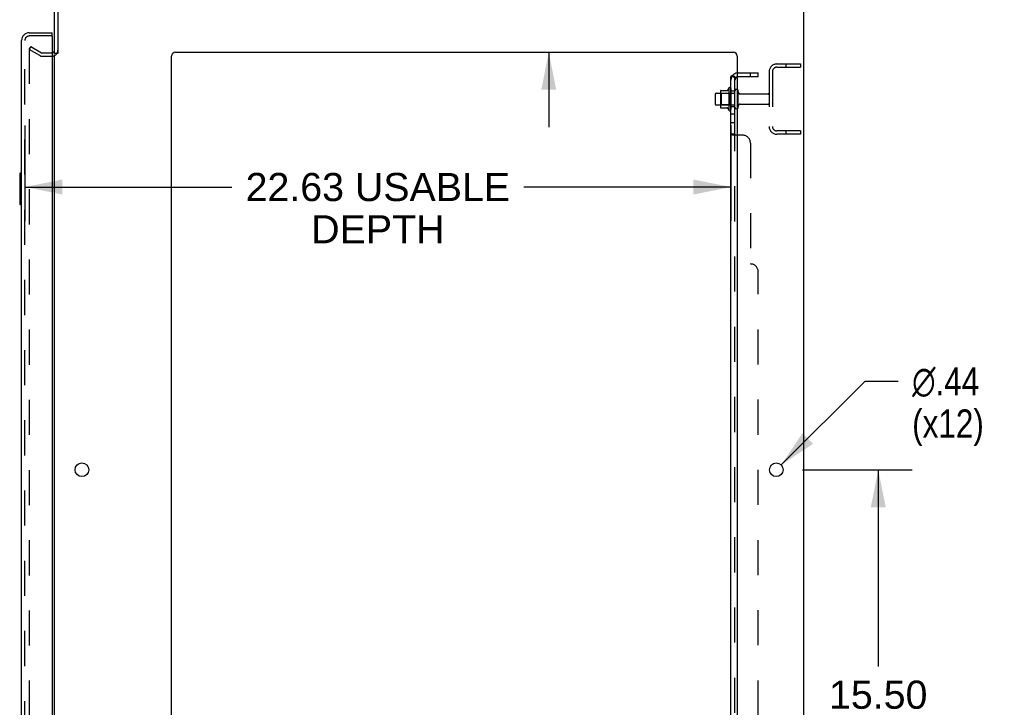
# Model space of a CAD drawing. Header units: inches. Extents: x 0 to 204, y 0 to 132.
# Tile 108 of 112: x 117 to 148, y 65 to 87. Entities that reach past the tile are written whole.
import ezdxf

# ---------------------------------------------------------------- set-up
doc = ezdxf.new("R2010")
doc.units = ezdxf.units.IN
doc.header["$LTSCALE"] = 11.243375
doc.header["$MEASUREMENT"] = 0
doc.linetypes.add('HIDDEN', pattern=[0.2, 0.1, -0.1])
doc.layers.get('0').update_dxf_attribs({"linetype": 'CONTINUOUS'})
for name, color, linetype in [('DEFAULT_2', 8, 'HIDDEN'), ('DIMENSIONS', 7, 'CONTINUOUS'), ('DOOR_ASSEMBLY', 7, 'CONTINUOUS'), ('SUBPANEL', 7, 'CONTINUOUS')]:
    doc.layers.add(name, color=color, linetype=linetype)
doc.styles.get("Standard").update_dxf_attribs({"font": 'arial.ttf'})
doc.styles.add('TEXTSTYLE_1', font='gdt', dxfattribs={"width": 0.8})
doc.dimstyles.new('DIMSTYLE_1', dxfattribs={"dimtxt": 0.901875, "dimasz": 1.2025, "dimexe": 0.09, "dimexo": 0.07, "dimgap": 0.0375, "dimtad": 0, "dimtih": 1, "dimtoh": 1, "dimzin": 4, "dimdsep": 46, "dimtxsty": 'Standard', "dimblk": '_FILLED', "dimblk1": '_FILLED', "dimblk2": '_FILLED', "dimcen": 0.09, "dimadec": 3, "dimazin": 1, "dimtfac": 1, "dimtdec": 3, "dimtofl": 0, "dimtmove": 0, "dimatfit": 3, "dimldrblk": '_FILLED', "dimfxl": 0, "dimtolj": 1, "dimtzin": 4, "dimarcsym": 0})
doc.dimstyles.new('DIMSTYLE_2', dxfattribs={"dimtxt": 0.901875, "dimasz": 1.2025, "dimexe": 0.09, "dimexo": 0.07, "dimgap": 0.09, "dimtad": 0, "dimtih": 1, "dimtoh": 1, "dimzin": 4, "dimdsep": 46, "dimtxsty": 'Standard', "dimblk": '_FILLED', "dimblk1": '_FILLED', "dimblk2": '_FILLED', "dimcen": 0.09, "dimadec": 3, "dimazin": 1, "dimtfac": 1, "dimtdec": 3, "dimtofl": 0, "dimtmove": 0, "dimatfit": 1, "dimldrblk": '_FILLED', "dimfxl": 0, "dimtolj": 1, "dimtzin": 4, "dimarcsym": 0})

# ---------------------------------------------------------------- blocks, each defined once
blk = doc.blocks.new('_FILLED')
at = {"color": 0, "linetype": 'ByBlock'}
blk.add_solid([(0, 0), (-1, 0.2), (-1, -0.2)], dxfattribs=at)
blk = doc.blocks.new('*D2')
at = {"layer": 'DIMENSIONS', "color": 2, "linetype": 'Continuous'}
for p, q in [((116.904, 83.743), (116.904, 80.686)), ((139.529, 83.743), (139.529, 80.686)), ((116.904, 81.768), (123.534, 81.768)), ((139.529, 81.768), (132.898, 81.768))]:
    blk.add_line(p, q, dxfattribs=at)
at = {"layer": 'DIMENSIONS', "color": 2, "linetype": 'Continuous', "xscale": 1.2025, "yscale": 1.2025, "zscale": 1.2025, "rotation": 180}
blk.add_blockref('_FILLED', (116.904, 81.768), dxfattribs=at)
at = {"layer": 'DIMENSIONS', "color": 2, "linetype": 'Continuous', "xscale": 1.2025, "yscale": 1.2025, "zscale": 1.2025}
blk.add_blockref('_FILLED', (139.529, 81.768), dxfattribs=at)
at = {"layer": 'DIMENSIONS', "color": 2, "linetype": 'Continuous', "insert": (128.216, 82.219), "char_height": 0.90187, "width": 8.4622, "attachment_point": 2, "line_spacing_factor": 0.9}
blk.add_mtext('22.63 USABLE\\PDEPTH', dxfattribs=at)
blk = doc.blocks.new('*D14')
at = {"layer": 'DIMENSIONS', "color": 2, "linetype": 'Continuous'}
for p, q in [((133.692, 92.07), (132.64, 92.07)), ((133.692, 89.46), (133.692, 92.07)), ((133.692, 86.085), (133.692, 83.68))]:
    blk.add_line(p, q, dxfattribs=at)
at = {"layer": 'DIMENSIONS', "color": 2, "linetype": 'Continuous', "xscale": 1.2025, "yscale": 1.2025, "zscale": 1.2025}
for p, rotation in [((133.692, 89.46), 270), ((133.692, 86.085), 90)]:
    blk.add_blockref('_FILLED', p, dxfattribs=dict(at, rotation=rotation))
at = {"layer": 'DIMENSIONS', "color": 2, "linetype": 'Continuous', "insert": (132.189, 92.521), "char_height": 0.9019, "width": 2.45082, "attachment_point": 3, "line_spacing_factor": 0.9}
blk.add_mtext('3.38', dxfattribs=at)
blk = doc.blocks.new('*D15')
at = {"layer": 'DIMENSIONS', "color": 2, "linetype": 'Continuous'}
for p, q in [((141.825, 72.71), (145.331, 72.71)), ((144.249, 72.71), (144.249, 66.408)), ((144.249, 57.21), (144.249, 63.251)), ((141.825, 57.21), (145.331, 57.21))]:
    blk.add_line(p, q, dxfattribs=at)
at = {"layer": 'DIMENSIONS', "color": 2, "linetype": 'Continuous', "xscale": 1.2025, "yscale": 1.2025, "zscale": 1.2025}
for p, rotation in [((144.249, 72.71), 90), ((144.249, 57.21), 270)]:
    blk.add_blockref('_FILLED', p, dxfattribs=dict(at, rotation=rotation))
at = {"layer": 'DIMENSIONS', "color": 2, "linetype": 'Continuous', "insert": (144.249, 65.957), "char_height": 0.9019, "width": 3.15153, "attachment_point": 2, "line_spacing_factor": 0.9}
blk.add_mtext('15.50\\Ptyp.', dxfattribs=at)
blk = doc.blocks.new('*D16')
at = {"layer": 'DIMENSIONS', "color": 2, "linetype": 'Continuous'}
for p, q in [((141.138, 72.864), (143.833, 75.545)), ((143.833, 75.545), (144.885, 75.545))]:
    blk.add_line(p, q, dxfattribs=at)
at = {"layer": 'DIMENSIONS', "color": 2, "linetype": 'Continuous', "xscale": 1.2025, "yscale": 1.2025, "zscale": 1.2025, "rotation": 224.8568331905}
blk.add_blockref('_FILLED', (141.138, 72.864), dxfattribs=at)
at = {"layer": 'DIMENSIONS', "color": 2, "linetype": 'Continuous', "insert": (145.336, 75.996), "char_height": 0.90187, "width": 2.95261, "attachment_point": 1, "line_spacing_factor": 0.9, "style": 'TEXTSTYLE_1'}
blk.add_mtext('{\\fgdt;n}\\fArial;.44\\P(x12)', dxfattribs=at)

msp = doc.modelspace()

# ---------------------------------------------------------------- linework, layer by layer
at = {"color": 3, "linetype": 'Continuous'}
for p, q in [((141.858, 89.356), (141.858, 9.564)), ((117.858, 86.043), (117.858, 89.271)), ((117.962, 89.266), (117.962, 86.042)), ((117.858, 12.908), (117.858, 86.012)), ((121.608, 11.585), (121.608, 85.96)), ((121.733, 86.085), (139.608, 86.085)), ((139.733, 85.96), (139.733, 11.585))]:
    msp.add_line(p, q, dxfattribs=at)
at = {"color": 7, "linetype": 'Continuous'}
for p, q in [((117.962, 86.043), (117.858, 86.043)), ((139.459, 84.94), (139.459, 84.229)), ((139.029, 84.742), (139.029, 84.427)), ((139.059, 84.772), (139.193, 84.772)), ((139.193, 84.84), (139.193, 84.329)), ((139.203, 84.862), (139.431, 84.862)), ((139.059, 84.397), (139.193, 84.397)), ((139.203, 84.307), (139.431, 84.307))]:
    msp.add_line(p, q, dxfattribs=at)
at = {"color": 3, "linetype": 'Continuous'}
for centre in [(118.733, 72.71), (140.983, 72.71)]:
    msp.add_circle(centre, 0.219, dxfattribs=at)
for centre, radius, start, end in [((117.773, 86.149), 0.085, 274.0495, 360), ((121.733, 85.96), 0.125, 90, 180), ((139.608, 85.96), 0.125, 0, 90)]:
    msp.add_arc(centre, radius, start, end, dxfattribs=at)
at = {"color": 7, "linetype": 'Continuous'}
for centre, radius, start, end in [((139.412, 84.872), 0.01, 270, 336.0321), ((140.059, 84.585), 0.698, 149.3369, 156.0321), ((139.491, 84.919), 0.0384, 0, 145.5503), ((139.709, 84.842), 0.055, 64.0906, 180), ((139.059, 84.742), 0.03, 90, 180), ((139.203, 84.852), 0.01, 90, 174.8062), ((139.334, 84.84), 0.141, 174.7919, 180), ((139.059, 84.427), 0.03, 180, 270), ((139.334, 84.329), 0.141, 180, 185.2081), ((139.203, 84.317), 0.01, 185.1938, 270), ((139.412, 84.297), 0.01, 23.9679, 90), ((140.059, 84.585), 0.698, 203.9679, 210.6631), ((139.491, 84.25), 0.0384, 214.4497, 360), ((139.709, 84.327), 0.055, 180, 295.9094)]:
    msp.add_arc(centre, radius, start, end, dxfattribs=at)
at = {"layer": 'DEFAULT_2', "color": 8, "linetype": 'HIDDEN'}
for p, q in [((117.097, 86.264), (117.045, 86.174)), ((117.045, 86.194), (117.045, 12.725)), ((117.385, 85.978), (117.045, 86.174)), ((117.097, 86.264), (117.437, 86.068)), ((117.454, 86.064), (117.773, 86.064)), ((117.454, 85.96), (117.773, 85.96)), ((141, 85.71), (141.754, 85.71)), ((141, 85.606), (141.754, 85.606)), ((141.284, 85.71), (141.284, 85.606)), ((141.754, 85.71), (141.754, 85.606)), ((140.754, 85.463), (140.754, 83.706)), ((140.858, 85.463), (140.858, 83.706)), ((139.529, 84.919), (139.529, 84.25)), ((139.213, 84.768), (139.193, 84.788)), ((139.193, 84.772), (139.654, 84.772)), ((139.213, 84.768), (139.213, 84.401)), ((139.509, 84.768), (139.213, 84.768)), ((139.509, 84.768), (139.529, 84.788)), ((139.509, 84.768), (139.509, 84.401)), ((139.654, 84.327), (139.654, 84.842)), ((139.764, 84.327), (139.764, 84.842)), ((139.826, 84.75), (140.724, 84.75)), ((139.213, 84.401), (139.193, 84.381)), ((139.193, 84.397), (139.654, 84.397)), ((139.509, 84.401), (139.213, 84.401)), ((139.509, 84.401), (139.529, 84.381)), ((139.826, 84.42), (140.724, 84.42)), ((141.754, 83.564), (141, 83.564)), ((141.754, 83.46), (141, 83.46)), ((141.284, 83.564), (141.284, 83.46)), ((141.754, 83.564), (141.754, 83.46))]:
    msp.add_line(p, q, dxfattribs=at)
for points in [[(117.063, 86.214), (117.061, 86.214), (117.059, 86.214), (117.057, 86.213), (117.055, 86.212), (117.054, 86.211), (117.052, 86.21), (117.051, 86.208), (117.049, 86.207), (117.048, 86.205), (117.047, 86.203), (117.046, 86.201), (117.046, 86.198), (117.046, 86.196), (117.045, 86.194)], [(117.07, 86.212), (117.069, 86.213), (117.067, 86.213), (117.065, 86.214), (117.063, 86.214), (117.063, 86.214)]]:
    msp.add_lwpolyline(points, dxfattribs=at)
for centre, radius, start, end in [((117.773, 86.149), 0.189, 270, 360), ((117.454, 86.097), 0.137, 240, 270), ((117.454, 86.097), 0.033, 240, 270), ((141, 85.463), 0.246, 90, 180), ((141, 85.463), 0.142, 90, 180), ((139.709, 84.842), 0.055, 360, 64.0906), ((139.826, 84.812), 0.0625, 180, 270), ((140.724, 84.72), 0.03, 360, 90), ((139.709, 84.327), 0.055, 295.9094, 0), ((139.826, 84.357), 0.0625, 90, 180), ((140.724, 84.45), 0.03, 270, 0), ((141, 83.706), 0.246, 180, 270), ((141, 83.706), 0.142, 180, 270)]:
    msp.add_arc(centre, radius, start, end, dxfattribs=at)
at = {"layer": 'DOOR_ASSEMBLY', "color": 3, "linetype": 'Continuous'}
for p, q in [((116.8, 12.456), (116.8, 86.463)), ((117.046, 86.71), (117.779, 86.71)), ((117.779, 86.586), (117.779, 12.334))]:
    msp.add_line(p, q, dxfattribs=at)
at = {"layer": 'DOOR_ASSEMBLY', "color": 8, "linetype": 'HIDDEN'}
for p, q in [((116.904, 12.456), (116.904, 86.463)), ((117.759, 86.606), (117.046, 86.606))]:
    msp.add_line(p, q, dxfattribs=at)
at = {"layer": 'DOOR_ASSEMBLY', "color": 7, "linetype": 'Continuous'}
for p, q in [((117.779, 86.606), (117.759, 86.606)), ((117.779, 86.606), (117.779, 86.71)), ((116.74, 82.195), (116.74, 81.225)), ((116.8, 82.21), (116.755, 82.21)), ((116.787, 82.11), (116.787, 81.31)), ((116.755, 81.21), (116.8, 81.21))]:
    msp.add_line(p, q, dxfattribs=at)
for points in [[(116.785, 82.146), (116.785, 82.14), (116.786, 82.134), (116.786, 82.128), (116.786, 82.122), (116.787, 82.116), (116.787, 82.11)], [(116.787, 81.31), (116.787, 81.303), (116.786, 81.297), (116.786, 81.291), (116.786, 81.285), (116.785, 81.279), (116.785, 81.273)]]:
    msp.add_lwpolyline(points, dxfattribs=at)
at = {"layer": 'DOOR_ASSEMBLY', "color": 3, "linetype": 'Continuous'}
for centre, radius, start, end in [((117.046, 86.463), 0.246, 90, 180), ((117.759, 86.586), 0.02, 0, 90)]:
    msp.add_arc(centre, radius, start, end, dxfattribs=at)
at = {"layer": 'DOOR_ASSEMBLY', "color": 8, "linetype": 'HIDDEN'}
msp.add_arc((117.046, 86.463), 0.142, 90, 180, dxfattribs=at)
at = {"layer": 'DOOR_ASSEMBLY', "color": 7, "linetype": 'Continuous'}
for centre, radius, start, end in [((116.964, 86.32), 0.26, 87.3726, 90), ((116.755, 82.195), 0.015, 90, 180), ((116.785, 82.195), 0.015, 0, 90), ((116.755, 81.225), 0.015, 180, 270), ((116.785, 81.225), 0.015, 270, 360)]:
    msp.add_arc(centre, radius, start, end, dxfattribs=at)
at = {"layer": 'SUBPANEL', "color": 3, "linetype": 'Continuous'}
for p, q in [((139.529, 13.616), (139.529, 85.303)), ((139.733, 83.428), (139.583, 83.428))]:
    msp.add_line(p, q, dxfattribs=at)
at = {"layer": 'SUBPANEL', "color": 7, "linetype": 'Continuous'}
for p, q in [((139.654, 85.303), (139.529, 85.303)), ((139.583, 85.342), (139.63, 85.303)), ((139.654, 83.464), (139.654, 85.303)), ((139.654, 83.464), (139.529, 83.464))]:
    msp.add_line(p, q, dxfattribs=at)
at = {"layer": 'SUBPANEL', "color": 8, "linetype": 'HIDDEN'}
for p, q in [((139.63, 85.303), (139.679, 85.262)), ((139.766, 85.428), (140.404, 85.428)), ((139.766, 85.303), (140.404, 85.303)), ((140.154, 85.303), (140.154, 85.428)), ((140.404, 85.303), (140.404, 85.428)), ((139.654, 84.835), (139.529, 84.835)), ((139.654, 84.335), (139.529, 84.335)), ((139.654, 84.106), (139.529, 84.106)), ((139.654, 83.825), (139.529, 83.825)), ((139.529, 83.462), (139.529, 83.464)), ((139.654, 15.455), (139.654, 83.464)), ((139.655, 83.459), (139.654, 83.461)), ((139.661, 83.453), (139.659, 83.455)), ((139.904, 83.428), (139.733, 83.428)), ((140.154, 83.178), (140.154, 79.303)), ((140.404, 19.866), (140.404, 79.053))]:
    msp.add_line(p, q, dxfattribs=at)
at = {"layer": 'SUBPANEL', "color": 3, "linetype": 'Continuous'}
for points in [[(139.552, 85.323), (139.548, 85.322), (139.545, 85.32), (139.542, 85.319), (139.539, 85.317), (139.537, 85.316), (139.534, 85.314), (139.532, 85.312), (139.531, 85.31), (139.53, 85.308), (139.529, 85.306), (139.529, 85.305), (139.529, 85.303)], [(139.583, 85.342), (139.581, 85.34), (139.578, 85.338), (139.576, 85.335), (139.573, 85.334), (139.569, 85.332), (139.566, 85.33), (139.562, 85.328), (139.559, 85.327), (139.552, 85.323)], [(139.562, 83.439), (139.555, 83.442), (139.552, 83.444), (139.548, 83.445), (139.545, 83.447), (139.542, 83.448), (139.539, 83.45), (139.537, 83.452), (139.534, 83.454), (139.532, 83.456), (139.531, 83.457), (139.53, 83.459), (139.529, 83.461), (139.529, 83.462), (139.529, 83.464)], [(139.583, 83.428), (139.581, 83.43), (139.578, 83.431), (139.576, 83.433), (139.573, 83.435), (139.569, 83.436), (139.566, 83.438), (139.562, 83.439)]]:
    msp.add_lwpolyline(points, dxfattribs=at)
at = {"layer": 'SUBPANEL', "color": 8, "linetype": 'HIDDEN'}
for points in [[(139.597, 85.303), (139.597, 85.303), (139.596, 85.303), (139.596, 85.303), (139.595, 85.303), (139.595, 85.303), (139.594, 85.303), (139.594, 85.303)], [(139.594, 85.303), (139.594, 85.303), (139.594, 85.303), (139.594, 85.303), (139.594, 85.303), (139.595, 85.303), (139.595, 85.303), (139.596, 85.303), (139.596, 85.303), (139.597, 85.303), (139.597, 85.303), (139.598, 85.303), (139.598, 85.303), (139.599, 85.303), (139.6, 85.303), (139.6, 85.302), (139.601, 85.302), (139.602, 85.302), (139.603, 85.302), (139.603, 85.302), (139.604, 85.302), (139.605, 85.302), (139.605, 85.301), (139.606, 85.301), (139.607, 85.301), (139.608, 85.301), (139.608, 85.301), (139.609, 85.3), (139.61, 85.3), (139.611, 85.3), (139.612, 85.3), (139.612, 85.3), (139.613, 85.299), (139.614, 85.299), (139.615, 85.299), (139.616, 85.299), (139.617, 85.298), (139.618, 85.298), (139.618, 85.298), (139.619, 85.298), (139.62, 85.297), (139.621, 85.297), (139.622, 85.297), (139.623, 85.296), (139.624, 85.296), (139.625, 85.296), (139.626, 85.295), (139.627, 85.295), (139.628, 85.295), (139.629, 85.294), (139.63, 85.294), (139.631, 85.294), (139.632, 85.293), (139.633, 85.293), (139.634, 85.292), (139.635, 85.292), (139.636, 85.291), (139.637, 85.291), (139.638, 85.291), (139.639, 85.29), (139.64, 85.29), (139.64, 85.289), (139.641, 85.289), (139.642, 85.289), (139.643, 85.288), (139.644, 85.288), (139.645, 85.287), (139.646, 85.287), (139.646, 85.287), (139.647, 85.286), (139.648, 85.286), (139.649, 85.286), (139.649, 85.285), (139.65, 85.285), (139.651, 85.284), (139.652, 85.284), (139.652, 85.284), (139.653, 85.283), (139.654, 85.283), (139.654, 85.283), (139.655, 85.282), (139.655, 85.282), (139.656, 85.282), (139.656, 85.281), (139.657, 85.281), (139.657, 85.281), (139.658, 85.28), (139.658, 85.28), (139.658, 85.28)], [(139.655, 85.298), (139.654, 85.3), (139.654, 85.302), (139.654, 85.303)], [(139.658, 85.28), (139.658, 85.28), (139.658, 85.28), (139.658, 85.28), (139.658, 85.281), (139.657, 85.281), (139.657, 85.281), (139.657, 85.281), (139.656, 85.282), (139.656, 85.282), (139.655, 85.282), (139.655, 85.283), (139.654, 85.283)], [(139.531, 83.457), (139.53, 83.459), (139.529, 83.461)], [(139.539, 83.45), (139.537, 83.452), (139.534, 83.454), (139.532, 83.456)], [(139.583, 83.428), (139.581, 83.43), (139.578, 83.431), (139.576, 83.433)], [(139.654, 83.461), (139.654, 83.462), (139.654, 83.464)], [(139.657, 83.456), (139.656, 83.458), (139.655, 83.459)], [(139.68, 83.433), (139.68, 83.435), (139.679, 83.437), (139.679, 83.438), (139.678, 83.44), (139.676, 83.441), (139.675, 83.443), (139.674, 83.444), (139.672, 83.445), (139.67, 83.447)], [(139.679, 83.428), (139.68, 83.43), (139.68, 83.432), (139.68, 83.433)]]:
    msp.add_lwpolyline(points, dxfattribs=at)
at = {"layer": 'SUBPANEL', "color": 7, "linetype": 'Continuous'}
for points in [[(139.661, 85.289), (139.659, 85.291), (139.657, 85.293), (139.656, 85.296), (139.655, 85.298)], [(139.668, 85.28), (139.666, 85.282), (139.665, 85.284), (139.663, 85.286), (139.661, 85.289)], [(139.679, 85.262), (139.68, 85.263), (139.68, 85.264), (139.68, 85.265), (139.68, 85.266), (139.679, 85.267), (139.679, 85.268), (139.678, 85.269), (139.676, 85.271), (139.675, 85.272), (139.674, 85.274), (139.672, 85.276), (139.668, 85.28)], [(139.665, 83.451), (139.663, 83.452), (139.661, 83.453), (139.659, 83.455), (139.657, 83.456), (139.656, 83.458), (139.655, 83.459), (139.654, 83.461), (139.654, 83.462), (139.654, 83.464)], [(139.679, 83.428), (139.68, 83.43), (139.68, 83.432), (139.68, 83.433), (139.68, 83.435), (139.679, 83.437), (139.679, 83.438), (139.678, 83.44), (139.676, 83.441), (139.675, 83.443), (139.674, 83.444), (139.672, 83.445), (139.67, 83.447), (139.668, 83.448), (139.665, 83.451)]]:
    msp.add_lwpolyline(points, dxfattribs=at)
at = {"layer": 'SUBPANEL', "color": 8, "linetype": 'HIDDEN'}
for centre, radius, start, end in [((139.766, 85.191), 0.237, 140.5658, 180), ((139.766, 85.191), 0.237, 90, 98.0054), ((139.766, 85.191), 0.112, 90, 107.1415), ((139.904, 83.178), 0.25, 0, 90), ((140.154, 79.053), 0.25, 0, 90)]:
    msp.add_arc(centre, radius, start, end, dxfattribs=at)
at = {"layer": 'SUBPANEL', "color": 3, "linetype": 'Continuous'}
msp.add_arc((139.766, 85.191), 0.237, 98.0054, 140.5658, dxfattribs=at)
at = {"layer": 'SUBPANEL', "color": 7, "linetype": 'Continuous'}
msp.add_arc((139.766, 85.191), 0.112, 107.1415, 180, dxfattribs=at)

# ---------------------------------------------------------------- dimensions: what is measured, and where the dimension line sits
at = {"layer": 'DIMENSIONS', "color": 2, "linetype": 'Continuous'}
dim = msp.add_linear_dim(base=(133.692053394, 86.084522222), p1=(141.745918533, 89.459522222), p2=(139.607918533, 86.084522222), angle=270, dimstyle='DIMSTYLE_1', dxfattribs=at)
dim.commit()
dim.dimension.update_dxf_attribs({"geometry": '*D14', "text_midpoint": (130.960670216, 92.064539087), "dimtype": 160})
dim = msp.add_linear_dim(base=(139.528918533, 81.768143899), p1=(116.903918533, 83.812772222), p2=(139.528918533, 83.812772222), text='<> USABLE\\PDEPTH', dimstyle='DIMSTYLE_1', dxfattribs=at)
dim.commit()
dim.dimension.update_dxf_attribs({"geometry": '*D2', "text_midpoint": (128.216418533, 81.091737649), "dimtype": 160})
dim = msp.add_diameter_dim_2p(p1=(141.138, 72.864), p2=(140.828, 72.555), text='%%c<>\\P(x12)', dimstyle='DIMSTYLE_2', override={"dimpost": '<>'}, dxfattribs=at)
dim.commit()
dim.dimension.update_dxf_attribs({"geometry": '*D16', "text_midpoint": (146.812, 74.869), "dimtype": 163})
dim = msp.add_linear_dim(base=(144.249, 57.21), p1=(141.755, 72.71), p2=(141.755, 57.21), angle=270, text='<>\\Ptyp.', dimstyle='DIMSTYLE_1', dxfattribs=at)
dim.commit()
dim.dimension.update_dxf_attribs({"geometry": '*D15', "text_midpoint": (144.249, 64.83), "dimtype": 160})

doc.saveas('drawing.dxf')
